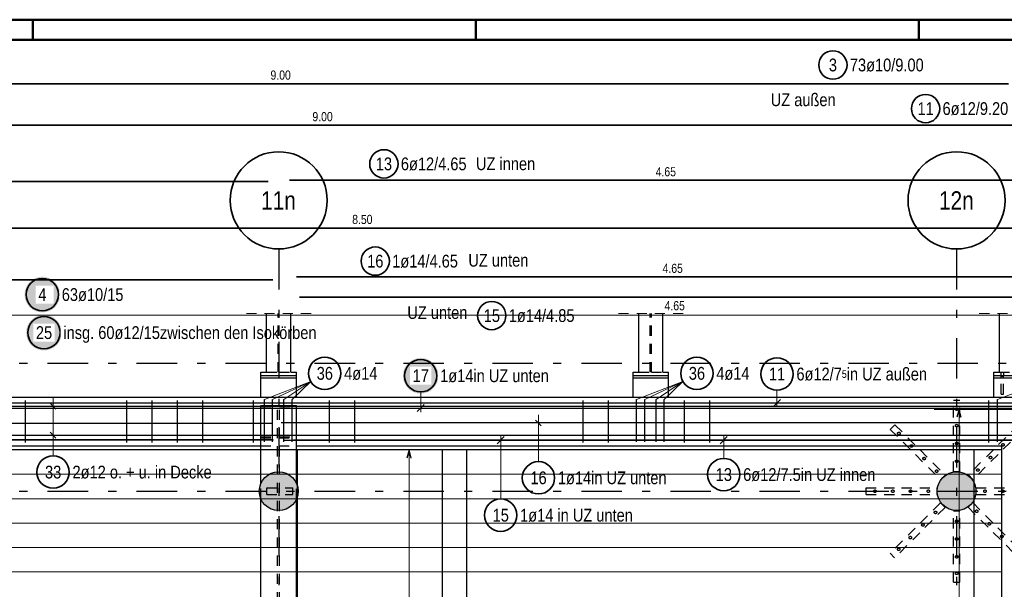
# Model space of a CAD drawing. Header units: millimetres. Extents: x -71 to 66, y -43 to 51.
# Tile 15 of 28: x 10 to 23, y 35 to 42. Entities that reach past the tile are written whole.
import ezdxf
from ezdxf.enums import TextEntityAlignment as Align

# ---------------------------------------------------------------- set-up
doc = ezdxf.new("R2010")
doc.units = ezdxf.units.MM
doc.linetypes.add('DASHDOTX2', pattern=[2, 1, -0.5, 0, -0.5])
doc.linetypes.add('HIDDEN', pattern=[0.375, 0.25, -0.125])
for name, color, linetype, lineweight in [('Achsen', 7, 'Continuous', 20), ('Geschnittene Kanten', 7, 'Continuous', 20), ('nplo Bewehrung', 7, 'Continuous', 20), ('Schraffuren', 7, 'Continuous', 20)]:
    doc.layers.add(name, color=color, linetype=linetype, lineweight=lineweight)
doc.styles.add('Arial Narrow', font='ARIALN.TTF')

msp = doc.modelspace()

# ---------------------------------------------------------------- hatches: boundary and pattern name
at = {"lineweight": 25, "true_color": 0xffffff}
msp.add_hatch(color=7, dxfattribs=at).paths.add_polyline_path([(15.514523, 37.653008), (15.514389, 37.660686), (15.513987, 37.668355), (15.513318, 37.676005), (15.512382, 37.683626), (15.511181, 37.691211), (15.509715, 37.698749), (15.507988, 37.706231), (15.506, 37.713648), (15.503755, 37.720992), (15.501255, 37.728253), (15.498503, 37.735422), (15.495503, 37.74249), (15.492258, 37.74945), (15.488771, 37.756292), (15.485048, 37.763008), (15.481093, 37.76959), (15.476911, 37.776031), (15.472507, 37.782321), (15.467885, 37.788454), (15.463053, 37.794422), (15.458015, 37.800217), (15.452778, 37.805833), (15.447348, 37.811263), (15.441732, 37.8165), (15.435936, 37.821538), (15.429968, 37.826371), (15.423836, 37.830992), (15.417545, 37.835397), (15.411105, 37.839579), (15.404523, 37.843534), (15.397807, 37.847257), (15.390964, 37.850743), (15.384005, 37.853988), (15.376936, 37.856989), (15.369767, 37.859741), (15.362507, 37.862241), (15.355163, 37.864486), (15.347746, 37.866473), (15.340263, 37.868201), (15.332725, 37.869666), (15.325141, 37.870867), (15.317519, 37.871803), (15.309869, 37.872472), (15.302201, 37.872874), (15.294523, 37.873008), (15.286845, 37.872874), (15.279176, 37.872472), (15.271527, 37.871803), (15.263905, 37.870867), (15.25632, 37.869666), (15.248782, 37.868201), (15.2413, 37.866473), (15.233883, 37.864486), (15.226539, 37.862241), (15.219278, 37.859741), (15.212109, 37.856989), (15.205041, 37.853988), (15.198081, 37.850743), (15.191239, 37.847257), (15.184523, 37.843534), (15.177941, 37.839579), (15.1715, 37.835397), (15.16521, 37.830992), (15.159077, 37.826371), (15.15311, 37.821538), (15.147314, 37.8165), (15.141698, 37.811263), (15.136268, 37.805833), (15.131031, 37.800217), (15.125993, 37.794422), (15.12116, 37.788454), (15.116539, 37.782321), (15.112135, 37.776031), (15.107952, 37.76959), (15.103997, 37.763008), (15.100274, 37.756292), (15.096788, 37.74945), (15.093543, 37.74249), (15.090542, 37.735422), (15.08779, 37.728253), (15.08529, 37.720992), (15.083045, 37.713648), (15.081058, 37.706231), (15.07933, 37.698749), (15.077865, 37.691211), (15.076664, 37.683626), (15.075728, 37.676005), (15.075059, 37.668355), (15.074657, 37.660686), (15.074523, 37.653008), (15.074657, 37.64533), (15.075059, 37.637662), (15.075728, 37.630012), (15.076664, 37.62239), (15.077865, 37.614806), (15.07933, 37.607268), (15.081058, 37.599785), (15.083045, 37.592368), (15.08529, 37.585025), (15.08779, 37.577764), (15.090542, 37.570595), (15.093543, 37.563526), (15.096788, 37.556567), (15.100274, 37.549725), (15.103997, 37.543008), (15.107952, 37.536426), (15.112135, 37.529986), (15.116539, 37.523695), (15.12116, 37.517563), (15.125993, 37.511595), (15.131031, 37.5058), (15.136268, 37.500183), (15.141698, 37.494753), (15.147314, 37.489516), (15.15311, 37.484478), (15.159077, 37.479646), (15.16521, 37.475025), (15.1715, 37.47062), (15.177941, 37.466438), (15.184523, 37.462483), (15.191239, 37.45876), (15.198081, 37.455274), (15.205041, 37.452028), (15.212109, 37.449028), (15.219278, 37.446276), (15.226539, 37.443776), (15.233883, 37.441531), (15.2413, 37.439543), (15.248782, 37.437816), (15.25632, 37.436351), (15.263905, 37.435149), (15.271527, 37.434213), (15.279176, 37.433544), (15.286845, 37.433142), (15.294523, 37.433008), (15.302201, 37.433142), (15.309869, 37.433544), (15.317519, 37.434213), (15.325141, 37.435149), (15.332725, 37.436351), (15.340263, 37.437816), (15.347746, 37.439543), (15.355163, 37.441531), (15.362507, 37.443776), (15.369767, 37.446276), (15.376936, 37.449028), (15.384005, 37.452028), (15.390964, 37.455274), (15.397807, 37.45876), (15.404523, 37.462483), (15.411105, 37.466438), (15.417545, 37.47062), (15.423836, 37.475025), (15.429968, 37.479646), (15.435936, 37.484478), (15.441732, 37.489516), (15.447348, 37.494753), (15.452778, 37.500183), (15.458015, 37.5058), (15.463053, 37.511595), (15.467885, 37.517563), (15.472507, 37.523695), (15.476911, 37.529986), (15.481093, 37.536426), (15.485048, 37.543008), (15.488771, 37.549725), (15.492258, 37.556567), (15.495503, 37.563526), (15.498503, 37.570595), (15.501255, 37.577764), (15.503755, 37.585025), (15.506, 37.592368), (15.507988, 37.599785), (15.509715, 37.607268), (15.511181, 37.614806), (15.512382, 37.62239), (15.513318, 37.630012), (15.513987, 37.637662)])
at = {"layer": 'Achsen', "lineweight": 25, "true_color": 0xffffff}
for points in [[(10.83736, 38.655561), (10.837226, 38.663239), (10.836824, 38.670907), (10.836155, 38.678557), (10.835219, 38.686179), (10.834018, 38.693763), (10.832553, 38.701301), (10.830825, 38.708784), (10.828838, 38.716201), (10.826592, 38.723545), (10.824092, 38.730805), (10.82134, 38.737974), (10.81834, 38.745043), (10.815095, 38.752002), (10.811609, 38.758845), (10.807886, 38.765561), (10.803931, 38.772143), (10.799748, 38.778583), (10.795344, 38.784874), (10.790722, 38.791006), (10.78589, 38.796974), (10.780852, 38.80277), (10.775615, 38.808386), (10.770185, 38.813816), (10.764569, 38.819053), (10.758773, 38.824091), (10.752806, 38.828923), (10.746673, 38.833545), (10.740382, 38.837949), (10.733942, 38.842131), (10.72736, 38.846086), (10.720644, 38.849809), (10.713802, 38.853295), (10.706842, 38.856541), (10.699773, 38.859541), (10.692604, 38.862293), (10.685344, 38.864793), (10.678, 38.867038), (10.670583, 38.869026), (10.663101, 38.870753), (10.655563, 38.872218), (10.647978, 38.87342), (10.640356, 38.874356), (10.632706, 38.875025), (10.625038, 38.875427), (10.61736, 38.875561), (10.609682, 38.875427), (10.602014, 38.875025), (10.594364, 38.874356), (10.586742, 38.87342), (10.579157, 38.872218), (10.571619, 38.870753), (10.564137, 38.869026), (10.55672, 38.867038), (10.549376, 38.864793), (10.542116, 38.862293), (10.534947, 38.859541), (10.527878, 38.856541), (10.520918, 38.853295), (10.514076, 38.849809), (10.50736, 38.846086), (10.500778, 38.842131), (10.494338, 38.837949), (10.488047, 38.833545), (10.481915, 38.828923), (10.475947, 38.824091), (10.470151, 38.819053), (10.464535, 38.813816), (10.459105, 38.808386), (10.453868, 38.80277), (10.44883, 38.796974), (10.443998, 38.791006), (10.439376, 38.784874), (10.434972, 38.778583), (10.430789, 38.772143), (10.426834, 38.765561), (10.423112, 38.758845), (10.419625, 38.752002), (10.41638, 38.745043), (10.41338, 38.737974), (10.410628, 38.730805), (10.408128, 38.723545), (10.405882, 38.716201), (10.403895, 38.708784), (10.402168, 38.701301), (10.400702, 38.693763), (10.399501, 38.686179), (10.398565, 38.678557), (10.397896, 38.670907), (10.397494, 38.663239), (10.39736, 38.655561), (10.397494, 38.647883), (10.397896, 38.640214), (10.398565, 38.632565), (10.399501, 38.624943), (10.400702, 38.617358), (10.402168, 38.60982), (10.403895, 38.602338), (10.405882, 38.594921), (10.408128, 38.587577), (10.410628, 38.580316), (10.41338, 38.573147), (10.41638, 38.566079), (10.419625, 38.559119), (10.423112, 38.552277), (10.426834, 38.545561), (10.430789, 38.538979), (10.434972, 38.532538), (10.439376, 38.526248), (10.443998, 38.520115), (10.44883, 38.514148), (10.453868, 38.508352), (10.459105, 38.502736), (10.464535, 38.497306), (10.470151, 38.492069), (10.475947, 38.487031), (10.481915, 38.482198), (10.488047, 38.477577), (10.494338, 38.473173), (10.500778, 38.46899), (10.50736, 38.465035), (10.514076, 38.461312), (10.520918, 38.457826), (10.527878, 38.454581), (10.534947, 38.45158), (10.542116, 38.448828), (10.549376, 38.446328), (10.55672, 38.444083), (10.564137, 38.442096), (10.571619, 38.440368), (10.579157, 38.438903), (10.586742, 38.437702), (10.594364, 38.436766), (10.602014, 38.436097), (10.609682, 38.435695), (10.61736, 38.435561), (10.625038, 38.435695), (10.632706, 38.436097), (10.640356, 38.436766), (10.647978, 38.437702), (10.655563, 38.438903), (10.663101, 38.440368), (10.670583, 38.442096), (10.678, 38.444083), (10.685344, 38.446328), (10.692604, 38.448828), (10.699773, 38.45158), (10.706842, 38.454581), (10.713802, 38.457826), (10.720644, 38.461312), (10.72736, 38.465035), (10.733942, 38.46899), (10.740382, 38.473173), (10.746673, 38.477577), (10.752806, 38.482198), (10.758773, 38.487031), (10.764569, 38.492069), (10.770185, 38.497306), (10.775615, 38.502736), (10.780852, 38.508352), (10.78589, 38.514148), (10.790722, 38.520115), (10.795344, 38.526248), (10.799748, 38.532538), (10.803931, 38.538979), (10.807886, 38.545561), (10.811609, 38.552277), (10.815095, 38.559119), (10.81834, 38.566079), (10.82134, 38.573147), (10.824092, 38.580316), (10.826592, 38.587577), (10.828838, 38.594921), (10.830825, 38.602338), (10.832553, 38.60982), (10.834018, 38.617358), (10.835219, 38.624943), (10.836155, 38.632565), (10.836824, 38.640214)], [(10.857151, 38.185738), (10.857017, 38.193416), (10.856615, 38.201085), (10.855945, 38.208735), (10.85501, 38.216356), (10.853808, 38.223941), (10.852343, 38.231479), (10.850616, 38.238961), (10.848628, 38.246379), (10.846383, 38.253722), (10.843883, 38.260983), (10.841131, 38.268152), (10.838131, 38.27522), (10.834885, 38.28218), (10.831399, 38.289022), (10.827676, 38.295738), (10.823721, 38.302321), (10.819539, 38.308761), (10.815134, 38.315051), (10.810513, 38.321184), (10.80568, 38.327152), (10.800642, 38.332947), (10.795405, 38.338563), (10.789975, 38.343993), (10.784359, 38.34923), (10.778564, 38.354268), (10.772596, 38.359101), (10.766463, 38.363722), (10.760173, 38.368127), (10.753733, 38.372309), (10.747151, 38.376264), (10.740434, 38.379987), (10.733592, 38.383473), (10.726633, 38.386718), (10.719564, 38.389719), (10.712395, 38.392471), (10.705134, 38.394971), (10.697791, 38.397216), (10.690373, 38.399203), (10.682891, 38.400931), (10.675353, 38.402396), (10.667769, 38.403597), (10.660147, 38.404533), (10.652497, 38.405202), (10.644828, 38.405604), (10.637151, 38.405738), (10.629473, 38.405604), (10.621804, 38.405202), (10.614154, 38.404533), (10.606532, 38.403597), (10.598948, 38.402396), (10.59141, 38.400931), (10.583928, 38.399203), (10.57651, 38.397216), (10.569167, 38.394971), (10.561906, 38.392471), (10.554737, 38.389719), (10.547669, 38.386718), (10.540709, 38.383473), (10.533867, 38.379987), (10.527151, 38.376264), (10.520568, 38.372309), (10.514128, 38.368127), (10.507838, 38.363722), (10.501705, 38.359101), (10.495737, 38.354268), (10.489942, 38.34923), (10.484326, 38.343993), (10.478896, 38.338563), (10.473659, 38.332947), (10.468621, 38.327152), (10.463788, 38.321184), (10.459167, 38.315051), (10.454762, 38.308761), (10.45058, 38.302321), (10.446625, 38.295738), (10.442902, 38.289022), (10.439416, 38.28218), (10.436171, 38.27522), (10.43317, 38.268152), (10.430418, 38.260983), (10.427918, 38.253722), (10.425673, 38.246379), (10.423686, 38.238961), (10.421958, 38.231479), (10.420493, 38.223941), (10.419292, 38.216356), (10.418356, 38.208735), (10.417686, 38.201085), (10.417285, 38.193416), (10.417151, 38.185738), (10.417285, 38.17806), (10.417686, 38.170392), (10.418356, 38.162742), (10.419292, 38.15512), (10.420493, 38.147536), (10.421958, 38.139998), (10.423686, 38.132516), (10.425673, 38.125098), (10.427918, 38.117755), (10.430418, 38.110494), (10.43317, 38.103325), (10.436171, 38.096256), (10.439416, 38.089297), (10.442902, 38.082455), (10.446625, 38.075738), (10.45058, 38.069156), (10.454762, 38.062716), (10.459167, 38.056426), (10.463788, 38.050293), (10.468621, 38.044325), (10.473659, 38.03853), (10.478896, 38.032914), (10.484326, 38.027484), (10.489942, 38.022246), (10.495737, 38.017209), (10.501705, 38.012376), (10.507838, 38.007755), (10.514128, 38.00335), (10.520568, 37.999168), (10.527151, 37.995213), (10.533867, 37.99149), (10.540709, 37.988004), (10.547669, 37.984758), (10.554737, 37.981758), (10.561906, 37.979006), (10.569167, 37.976506), (10.57651, 37.974261), (10.583928, 37.972273), (10.59141, 37.970546), (10.598948, 37.969081), (10.606532, 37.967879), (10.614154, 37.966944), (10.621804, 37.966274), (10.629473, 37.965872), (10.637151, 37.965738), (10.644828, 37.965872), (10.652497, 37.966274), (10.660147, 37.966944), (10.667769, 37.967879), (10.675353, 37.969081), (10.682891, 37.970546), (10.690373, 37.972273), (10.697791, 37.974261), (10.705134, 37.976506), (10.712395, 37.979006), (10.719564, 37.981758), (10.726633, 37.984758), (10.733592, 37.988004), (10.740434, 37.99149), (10.747151, 37.995213), (10.753733, 37.999168), (10.760173, 38.00335), (10.766463, 38.007755), (10.772596, 38.012376), (10.778564, 38.017209), (10.784359, 38.022246), (10.789975, 38.027484), (10.795405, 38.032914), (10.800642, 38.03853), (10.80568, 38.044325), (10.810513, 38.050293), (10.815134, 38.056426), (10.819539, 38.062716), (10.823721, 38.069156), (10.827676, 38.075738), (10.831399, 38.082455), (10.834885, 38.089297), (10.838131, 38.096256), (10.841131, 38.103325), (10.843883, 38.110494), (10.846383, 38.117755), (10.848628, 38.125098), (10.850616, 38.132516), (10.852343, 38.139998), (10.853808, 38.147536), (10.85501, 38.15512), (10.855945, 38.162742), (10.856615, 38.170392)]]:
    msp.add_hatch(color=7, dxfattribs=at).paths.add_polyline_path(points)
at = {"layer": 'Schraffuren', "lineweight": 13, "true_color": 0xd7ffd7}
for points in [[(13.778994, 36.227223), (13.778914, 36.233403), (13.778676, 36.239578), (13.778278, 36.245746), (13.777722, 36.251901), (13.777007, 36.258039), (13.776135, 36.264157), (13.775105, 36.270251), (13.773919, 36.276316), (13.772577, 36.282349), (13.771081, 36.288345), (13.76943, 36.2943), (13.767626, 36.300211), (13.765671, 36.306074), (13.763566, 36.311884), (13.761312, 36.317638), (13.75891, 36.323332), (13.756362, 36.328963), (13.753671, 36.334526), (13.750837, 36.340018), (13.747862, 36.345435), (13.744749, 36.350774), (13.7415, 36.356031), (13.738116, 36.361202), (13.734601, 36.366285), (13.730955, 36.371275), (13.727183, 36.37617), (13.723285, 36.380966), (13.719266, 36.38566), (13.715126, 36.390249), (13.71087, 36.39473), (13.7065, 36.3991), (13.702019, 36.403356), (13.69743, 36.407495), (13.692736, 36.411515), (13.68794, 36.415412), (13.683045, 36.419185), (13.678055, 36.42283), (13.672972, 36.426346), (13.667801, 36.42973), (13.662544, 36.432979), (13.657205, 36.436092), (13.651788, 36.439066), (13.646296, 36.4419), (13.640733, 36.444592), (13.635103, 36.44714), (13.629409, 36.449541), (13.623654, 36.451795), (13.617844, 36.453901), (13.611981, 36.455856), (13.60607, 36.457659), (13.600115, 36.45931), (13.594119, 36.460807), (13.588086, 36.462149), (13.582021, 36.463335), (13.575928, 36.464365), (13.569809, 36.465237), (13.563671, 36.465951), (13.557516, 36.466508), (13.551349, 36.466905), (13.545173, 36.467144), (13.538994, 36.467223), (13.532814, 36.467144), (13.526639, 36.466905), (13.520472, 36.466508), (13.514317, 36.465951), (13.508178, 36.465237), (13.50206, 36.464365), (13.495966, 36.463335), (13.489901, 36.462149), (13.483869, 36.460807), (13.477873, 36.45931), (13.471917, 36.457659), (13.466006, 36.455856), (13.460144, 36.453901), (13.454333, 36.451795), (13.448579, 36.449541), (13.442885, 36.44714), (13.437254, 36.444592), (13.431691, 36.4419), (13.426199, 36.439066), (13.420782, 36.436092), (13.415444, 36.432979), (13.410187, 36.42973), (13.405015, 36.426346), (13.399933, 36.42283), (13.394942, 36.419185), (13.390048, 36.415412), (13.385252, 36.411515), (13.380557, 36.407495), (13.375968, 36.403356), (13.371487, 36.3991), (13.367117, 36.39473), (13.362861, 36.390249), (13.358722, 36.38566), (13.354703, 36.380966), (13.350805, 36.37617), (13.347032, 36.371275), (13.343387, 36.366285), (13.339871, 36.361202), (13.336488, 36.356031), (13.333238, 36.350774), (13.330125, 36.345435), (13.327151, 36.340018), (13.324317, 36.334526), (13.321625, 36.328963), (13.319078, 36.323332), (13.316676, 36.317638), (13.314422, 36.311884), (13.312316, 36.306074), (13.310361, 36.300211), (13.308558, 36.2943), (13.306907, 36.288345), (13.30541, 36.282349), (13.304069, 36.276316), (13.302882, 36.270251), (13.301853, 36.264157), (13.30098, 36.258039), (13.300266, 36.251901), (13.29971, 36.245746), (13.299312, 36.239578), (13.299073, 36.233403), (13.298994, 36.227223), (13.299073, 36.221044), (13.299312, 36.214869), (13.29971, 36.208701), (13.300266, 36.202546), (13.30098, 36.196408), (13.301853, 36.19029), (13.302882, 36.184196), (13.304069, 36.178131), (13.30541, 36.172098), (13.306907, 36.166102), (13.308558, 36.160147), (13.310361, 36.154236), (13.312316, 36.148373), (13.314422, 36.142563), (13.316676, 36.136809), (13.319078, 36.131115), (13.321625, 36.125484), (13.324317, 36.119921), (13.327151, 36.114429), (13.330125, 36.109012), (13.333238, 36.103673), (13.336488, 36.098416), (13.339871, 36.093245), (13.343387, 36.088162), (13.347032, 36.083172), (13.350805, 36.078277), (13.354703, 36.073481), (13.358722, 36.068787), (13.362861, 36.064198), (13.367117, 36.059717), (13.371487, 36.055347), (13.375968, 36.051091), (13.380557, 36.046952), (13.385252, 36.042932), (13.390048, 36.039035), (13.394942, 36.035262), (13.399933, 36.031617), (13.405015, 36.028101), (13.410187, 36.024717), (13.415444, 36.021468), (13.420782, 36.018355), (13.426199, 36.015381), (13.431691, 36.012547), (13.437254, 36.009855), (13.442885, 36.007307), (13.448579, 36.004906), (13.454333, 36.002651), (13.460144, 36.000546), (13.466006, 35.998591), (13.471917, 35.996787), (13.477873, 35.995137), (13.483869, 35.99364), (13.489901, 35.992298), (13.495966, 35.991112), (13.50206, 35.990082), (13.508178, 35.98921), (13.514317, 35.988495), (13.520472, 35.987939), (13.526639, 35.987542), (13.532814, 35.987303), (13.538994, 35.987223), (13.545173, 35.987303), (13.551349, 35.987542), (13.557516, 35.987939), (13.563671, 35.988495), (13.569809, 35.98921), (13.575928, 35.990082), (13.582021, 35.991112), (13.588086, 35.992298), (13.594119, 35.99364), (13.600115, 35.995137), (13.60607, 35.996787), (13.611981, 35.998591), (13.617844, 36.000546), (13.623654, 36.002651), (13.629409, 36.004906), (13.635103, 36.007307), (13.640733, 36.009855), (13.646296, 36.012547), (13.651788, 36.015381), (13.657205, 36.018355), (13.662544, 36.021468), (13.667801, 36.024717), (13.672972, 36.028101), (13.678055, 36.031617), (13.683045, 36.035262), (13.68794, 36.039035), (13.692736, 36.042932), (13.69743, 36.046952), (13.702019, 36.051091), (13.7065, 36.055347), (13.71087, 36.059717), (13.715126, 36.064198), (13.719266, 36.068787), (13.723285, 36.073481), (13.727183, 36.078277), (13.730955, 36.083172), (13.734601, 36.088162), (13.738116, 36.093245), (13.7415, 36.098416), (13.744749, 36.103673), (13.747862, 36.109012), (13.750837, 36.114429), (13.753671, 36.119921), (13.756362, 36.125484), (13.75891, 36.131115), (13.761312, 36.136809), (13.763566, 36.142563), (13.765671, 36.148373), (13.767626, 36.154236), (13.76943, 36.160147), (13.771081, 36.166102), (13.772577, 36.172098), (13.773919, 36.178131), (13.775105, 36.184196), (13.776135, 36.19029), (13.777007, 36.196408), (13.777722, 36.202546), (13.778278, 36.208701), (13.778676, 36.214869), (13.778914, 36.221044)], [(22.158905, 36.227223), (22.158826, 36.233403), (22.158587, 36.239578), (22.15819, 36.245746), (22.157633, 36.251901), (22.156919, 36.258039), (22.156047, 36.264157), (22.155017, 36.270251), (22.153831, 36.276316), (22.152489, 36.282349), (22.150992, 36.288345), (22.149341, 36.2943), (22.147538, 36.300211), (22.145583, 36.306074), (22.143477, 36.311884), (22.141223, 36.317638), (22.138821, 36.323332), (22.136274, 36.328963), (22.133582, 36.334526), (22.130748, 36.340018), (22.127774, 36.345435), (22.124661, 36.350774), (22.121412, 36.356031), (22.118028, 36.361202), (22.114512, 36.366285), (22.110867, 36.371275), (22.107094, 36.37617), (22.103197, 36.380966), (22.099177, 36.38566), (22.095038, 36.390249), (22.090782, 36.39473), (22.086412, 36.3991), (22.081931, 36.403356), (22.077342, 36.407495), (22.072648, 36.411515), (22.067852, 36.415412), (22.062957, 36.419185), (22.057966, 36.42283), (22.052884, 36.426346), (22.047712, 36.42973), (22.042456, 36.432979), (22.037117, 36.436092), (22.0317, 36.439066), (22.026208, 36.4419), (22.020645, 36.444592), (22.015014, 36.44714), (22.00932, 36.449541), (22.003566, 36.451795), (21.997756, 36.453901), (21.991893, 36.455856), (21.985982, 36.457659), (21.980026, 36.45931), (21.97403, 36.460807), (21.967998, 36.462149), (21.961933, 36.463335), (21.955839, 36.464365), (21.949721, 36.465237), (21.943582, 36.465951), (21.937428, 36.466508), (21.93126, 36.466905), (21.925085, 36.467144), (21.918905, 36.467223), (21.912726, 36.467144), (21.906551, 36.466905), (21.900383, 36.466508), (21.894228, 36.465951), (21.88809, 36.465237), (21.881972, 36.464365), (21.875878, 36.463335), (21.869813, 36.462149), (21.86378, 36.460807), (21.857784, 36.45931), (21.851829, 36.457659), (21.845918, 36.455856), (21.840055, 36.453901), (21.834245, 36.451795), (21.828491, 36.449541), (21.822796, 36.44714), (21.817166, 36.444592), (21.811603, 36.4419), (21.806111, 36.439066), (21.800694, 36.436092), (21.795355, 36.432979), (21.790098, 36.42973), (21.784927, 36.426346), (21.779844, 36.42283), (21.774854, 36.419185), (21.769959, 36.415412), (21.765163, 36.411515), (21.760469, 36.407495), (21.75588, 36.403356), (21.751399, 36.3991), (21.747029, 36.39473), (21.742773, 36.390249), (21.738634, 36.38566), (21.734614, 36.380966), (21.730717, 36.37617), (21.726944, 36.371275), (21.723299, 36.366285), (21.719783, 36.361202), (21.716399, 36.356031), (21.71315, 36.350774), (21.710037, 36.345435), (21.707062, 36.340018), (21.704229, 36.334526), (21.701537, 36.328963), (21.698989, 36.323332), (21.696588, 36.317638), (21.694333, 36.311884), (21.692228, 36.306074), (21.690273, 36.300211), (21.688469, 36.2943), (21.686819, 36.288345), (21.685322, 36.282349), (21.68398, 36.276316), (21.682794, 36.270251), (21.681764, 36.264157), (21.680892, 36.258039), (21.680177, 36.251901), (21.679621, 36.245746), (21.679224, 36.239578), (21.678985, 36.233403), (21.678905, 36.227223), (21.678985, 36.221044), (21.679224, 36.214869), (21.679621, 36.208701), (21.680177, 36.202546), (21.680892, 36.196408), (21.681764, 36.19029), (21.682794, 36.184196), (21.68398, 36.178131), (21.685322, 36.172098), (21.686819, 36.166102), (21.688469, 36.160147), (21.690273, 36.154236), (21.692228, 36.148373), (21.694333, 36.142563), (21.696588, 36.136809), (21.698989, 36.131115), (21.701537, 36.125484), (21.704229, 36.119921), (21.707062, 36.114429), (21.710037, 36.109012), (21.71315, 36.103673), (21.716399, 36.098416), (21.719783, 36.093245), (21.723299, 36.088162), (21.726944, 36.083172), (21.730717, 36.078277), (21.734614, 36.073481), (21.738634, 36.068787), (21.742773, 36.064198), (21.747029, 36.059717), (21.751399, 36.055347), (21.75588, 36.051091), (21.760469, 36.046952), (21.765163, 36.042932), (21.769959, 36.039035), (21.774854, 36.035262), (21.779844, 36.031617), (21.784927, 36.028101), (21.790098, 36.024717), (21.795355, 36.021468), (21.800694, 36.018355), (21.806111, 36.015381), (21.811603, 36.012547), (21.817166, 36.009855), (21.822796, 36.007307), (21.828491, 36.004906), (21.834245, 36.002651), (21.840055, 36.000546), (21.845918, 35.998591), (21.851829, 35.996787), (21.857784, 35.995137), (21.86378, 35.99364), (21.869813, 35.992298), (21.875878, 35.991112), (21.881972, 35.990082), (21.88809, 35.98921), (21.894228, 35.988495), (21.900383, 35.987939), (21.906551, 35.987542), (21.912726, 35.987303), (21.918905, 35.987223), (21.925085, 35.987303), (21.93126, 35.987542), (21.937428, 35.987939), (21.943582, 35.988495), (21.949721, 35.98921), (21.955839, 35.990082), (21.961933, 35.991112), (21.967998, 35.992298), (21.97403, 35.99364), (21.980026, 35.995137), (21.985982, 35.996787), (21.991893, 35.998591), (21.997756, 36.000546), (22.003566, 36.002651), (22.00932, 36.004906), (22.015014, 36.007307), (22.020645, 36.009855), (22.026208, 36.012547), (22.0317, 36.015381), (22.037117, 36.018355), (22.042456, 36.021468), (22.047712, 36.024717), (22.052884, 36.028101), (22.057966, 36.031617), (22.062957, 36.035262), (22.067852, 36.039035), (22.072648, 36.042932), (22.077342, 36.046952), (22.081931, 36.051091), (22.086412, 36.055347), (22.090782, 36.059717), (22.095038, 36.064198), (22.099177, 36.068787), (22.103197, 36.073481), (22.107094, 36.078277), (22.110867, 36.083172), (22.114512, 36.088162), (22.118028, 36.093245), (22.121412, 36.098416), (22.124661, 36.103673), (22.127774, 36.109012), (22.130748, 36.114429), (22.133582, 36.119921), (22.136274, 36.125484), (22.138821, 36.131115), (22.141223, 36.136809), (22.143477, 36.142563), (22.145583, 36.148373), (22.147538, 36.154236), (22.149341, 36.160147), (22.150992, 36.166102), (22.152489, 36.172098), (22.153831, 36.178131), (22.155017, 36.184196), (22.156047, 36.19029), (22.156919, 36.196408), (22.157633, 36.202546), (22.15819, 36.208701), (22.158587, 36.214869), (22.158826, 36.221044)]]:
    msp.add_hatch(color=254, dxfattribs=at).paths.add_polyline_path(points)

# ---------------------------------------------------------------- linework, layer by layer
at = {"color": 4, "linetype": 'Continuous', "lineweight": 50}
for p, q in [((59.45, 42.05), (0, 42.05)), ((59.2, 41.8), (1, 41.8))]:
    msp.add_line(p, q, dxfattribs=at)
at = {"color": 4, "linetype": 'Continuous', "lineweight": 50, "ltscale": 0.2}
for p, q in [((10.5, 42.05), (10.5, 41.8)), ((15.975, 42.05), (15.975, 41.8)), ((21.45, 42.05), (21.45, 41.8))]:
    msp.add_line(p, q, dxfattribs=at)
at = {"color": 2, "linetype": 'Continuous', "lineweight": 35, "ltscale": 0.5}
for p, q in [((4.56128, 41.259751), (22.56128, 41.259751)), ((5.079578, 40.746609), (23.031578, 40.746609)), ((4.350086, 40.05242), (13.410086, 40.05242)), ((22.972699, 40.066422), (13.672699, 40.066422)), ((6.071317, 39.477262), (23.015317, 39.477262)), ((4.406617, 38.837242), (13.466617, 38.837242)), ((13.758086, 38.873544), (23.058086, 38.873544)), ((23.012778, 38.624454), (13.796778, 38.624454))]:
    msp.add_line(p, q, dxfattribs=at)
at = {"color": 5, "linetype": 'HIDDEN', "lineweight": 18, "ltscale": 0.5}
for p, q in [((13.138994, 38.420087), (13.938994, 38.420087)), ((17.738994, 38.420087), (18.538994, 38.420087)), ((22.199661, 38.420087), (22.999661, 38.420087))]:
    msp.add_line(p, q, dxfattribs=at)
at = {"color": 3, "linetype": 'Continuous', "lineweight": 25}
for p, q in [((17.988994, 37.69723), (17.988994, 38.420087)), ((18.288994, 37.69723), (18.288994, 38.420087)), ((22.449661, 37.69723), (22.449661, 38.420087)), ((13.31893, 37.65723), (13.31893, 37.69723)), ((13.31893, 37.627223), (13.31893, 37.65723)), ((13.31893, 37.62723), (13.758893, 37.62723)), ((13.31893, 37.387223), (13.31893, 37.627223)), ((13.318994, 37.69723), (13.388994, 37.69723)), ((13.318994, 37.65723), (13.758994, 37.65723)), ((13.688994, 37.69723), (13.758994, 37.69723)), ((13.758893, 37.65723), (13.758893, 37.69723)), ((13.758893, 37.627223), (13.758893, 37.65723)), ((13.758893, 37.387223), (13.758893, 37.627223)), ((17.91893, 37.65723), (17.91893, 37.69723)), ((17.91893, 37.627223), (17.91893, 37.65723)), ((17.91893, 37.62723), (18.358893, 37.62723)), ((17.91893, 37.387223), (17.91893, 37.627223)), ((17.918994, 37.69723), (17.988994, 37.69723)), ((17.918994, 37.65723), (18.358994, 37.65723)), ((18.288994, 37.69723), (18.358994, 37.69723)), ((18.358893, 37.65723), (18.358893, 37.69723)), ((18.358893, 37.627223), (18.358893, 37.65723)), ((18.358893, 37.387223), (18.358893, 37.627223)), ((22.379597, 37.65723), (22.379597, 37.69723)), ((22.379597, 37.627223), (22.379597, 37.65723)), ((22.379597, 37.62723), (22.81956, 37.62723)), ((22.379597, 37.387223), (22.379597, 37.627223)), ((22.379661, 37.69723), (22.449661, 37.69723)), ((22.379661, 37.65723), (22.819661, 37.65723)), ((2.569565, 37.38723), (23.079578, 37.38723)), ((13.318086, 36.320607), (13.318086, 37.287223)), ((13.318086, 37.287223), (13.758086, 37.287223)), ((13.758086, 36.324005), (13.758086, 37.287223)), ((4.558086, 36.78723), (13.318086, 36.78723)), ((13.758086, 36.78723), (22.479578, 36.78723)), ((22.479578, 16.567271), (22.479578, 36.787223)), ((13.318086, 15.057271), (13.318086, 36.13384)), ((13.758086, 15.057271), (13.758086, 36.130442))]:
    msp.add_line(p, q, dxfattribs=at)
at = {"color": 3, "linetype": 'HIDDEN', "lineweight": 25, "ltscale": 0.5}
for p, q in [((18.131894, 37.69723), (18.131894, 38.420087)), ((18.146094, 37.69723), (18.146094, 38.420087)), ((13.388994, 37.69723), (13.531894, 37.69723)), ((13.546094, 37.69723), (13.688994, 37.69723)), ((17.988994, 37.69723), (18.131894, 37.69723)), ((18.146094, 37.69723), (18.288994, 37.69723)), ((22.449661, 37.69723), (22.592561, 37.69723)), ((22.468653, 37.65723), (22.468653, 37.69723)), ((22.468653, 37.64723), (22.468653, 37.65723)), ((22.468653, 37.64723), (22.469871, 37.64723)), ((22.469653, 37.627223), (22.469653, 37.64723)), ((22.469654, 37.427232), (22.469653, 37.627223)), ((22.469871, 37.64723), (22.473339, 37.64723)), ((22.473339, 37.64723), (22.47853, 37.64723)), ((22.47853, 37.64723), (22.484638, 37.64723)), ((22.484638, 37.64723), (22.490776, 37.64723)), ((22.490776, 37.64723), (22.495967, 37.64723)), ((22.495967, 37.64723), (22.499435, 37.64723)), ((22.499435, 37.64723), (22.500653, 37.64723)), ((22.499653, 37.627223), (22.499653, 37.64723)), ((22.499654, 37.427232), (22.499653, 37.627223)), ((22.500653, 37.65723), (22.500653, 37.69723)), ((22.500653, 37.64723), (22.500653, 37.65723)), ((22.470802, 37.427232), (22.469654, 37.427232)), ((22.469654, 37.427232), (22.47079, 37.427232)), ((22.474037, 37.427226), (22.47079, 37.427226)), ((22.470802, 37.427236), (22.474058, 37.427236)), ((22.474037, 37.427232), (22.4789, 37.427232)), ((22.474058, 37.427233), (22.478928, 37.427233)), ((22.4789, 37.427232), (22.484639, 37.427232)), ((22.478928, 37.427232), (22.484639, 37.427232)), ((22.484639, 37.427232), (22.490408, 37.427232)), ((22.484639, 37.427232), (22.490381, 37.427232)), ((22.490381, 37.427233), (22.49525, 37.427233)), ((22.490408, 37.427232), (22.495271, 37.427233)), ((22.49525, 37.427236), (22.498507, 37.427236)), ((22.498518, 37.427227), (22.495271, 37.427226)), ((22.499654, 37.42723), (22.498507, 37.42723)), ((22.498518, 37.427234), (22.499654, 37.427234)), ((13.318086, 37.274557), (13.526086, 37.274557)), ((13.526086, 15.057271), (13.526086, 37.274557)), ((13.550086, 15.057271), (13.550086, 37.274557)), ((13.550086, 37.274557), (13.758086, 37.274557)), ((21.879705, 36.911223), (21.879705, 37.351223)), ((21.879705, 37.351223), (21.959705, 37.351223)), ((21.959705, 36.911223), (21.959705, 37.351223)), ((21.15603, 37.047467), (21.099462, 36.990899)), ((21.15603, 37.047467), (21.467157, 36.73634)), ((22.686209, 37.050296), (22.375082, 36.739169)), ((13.318086, 36.899897), (13.526086, 36.899897)), ((13.318086, 36.88723), (13.758086, 36.88723)), ((13.550086, 36.899897), (13.758086, 36.899897)), ((21.099462, 36.990899), (21.410589, 36.679772)), ((21.879705, 36.471223), (21.879705, 36.911223)), ((21.959705, 36.471223), (21.959705, 36.911223)), ((22.742778, 36.993727), (22.431651, 36.6826)), ((13.318086, 36.78723), (13.758086, 36.78723)), ((21.410589, 36.679772), (21.721716, 36.368645)), ((21.467157, 36.73634), (21.778284, 36.425213)), ((22.375082, 36.739169), (22.063955, 36.428042)), ((22.431651, 36.6826), (22.120524, 36.371473)), ((21.778284, 36.425213), (21.721716, 36.368645)), ((21.879705, 36.471223), (21.959705, 36.471223)), ((22.063955, 36.428042), (22.120524, 36.371473)), ((13.318086, 36.13384), (13.318086, 36.320607)), ((13.758086, 36.130442), (13.758086, 36.324005)), ((13.391871, 36.187223), (13.391871, 36.267223)), ((13.391871, 36.267223), (13.711871, 36.267223)), ((13.391871, 36.187223), (13.711871, 36.187223)), ((13.711871, 36.187223), (13.711871, 36.267223)), ((20.799705, 36.187223), (20.799705, 36.267223)), ((20.799705, 36.267223), (21.239705, 36.267223)), ((20.799705, 36.187223), (21.239705, 36.187223)), ((21.239705, 36.267223), (21.679705, 36.267223)), ((21.239705, 36.187223), (21.679705, 36.187223)), ((21.679705, 36.187223), (21.679705, 36.267223)), ((22.159705, 36.187223), (22.159705, 36.267223)), ((22.159705, 36.267223), (22.599705, 36.267223)), ((22.159705, 36.187223), (22.599705, 36.187223)), ((21.718887, 36.082974), (21.40776, 35.771847)), ((21.718887, 36.082974), (21.775456, 36.026405)), ((22.117695, 36.085802), (22.061127, 36.029234)), ((22.061127, 36.029234), (22.372254, 35.718107)), ((22.117695, 36.085802), (22.428822, 35.774675)), ((21.775456, 36.026405), (21.464329, 35.715278)), ((21.879705, 35.543223), (21.879705, 35.983223)), ((21.879705, 35.983223), (21.959705, 35.983223)), ((21.959705, 35.543223), (21.959705, 35.983223)), ((21.40776, 35.771847), (21.096633, 35.46072)), ((21.464329, 35.715278), (21.153202, 35.404151)), ((22.372254, 35.718107), (22.683381, 35.40698)), ((22.428822, 35.774675), (22.739949, 35.463548)), ((21.879705, 35.103223), (21.879705, 35.543223)), ((21.959705, 35.103223), (21.959705, 35.543223)), ((21.096633, 35.46072), (21.153202, 35.404151)), ((21.879705, 35.103223), (21.959705, 35.103223))]:
    msp.add_line(p, q, dxfattribs=at)
at = {"color": 5, "linetype": 'Continuous', "lineweight": 18, "ltscale": 0.5}
for p, q in [((13.363688, 37.357784), (13.935632, 37.581412)), ((13.463688, 37.357784), (13.935632, 37.581412)), ((13.603688, 37.357784), (13.935632, 37.581412)), ((13.703688, 37.357784), (13.935632, 37.581412)), ((17.963688, 37.357784), (18.535632, 37.581412)), ((18.063688, 37.357784), (18.535632, 37.581412)), ((18.203688, 37.357784), (18.535632, 37.581412)), ((18.303688, 37.357784), (18.535632, 37.581412)), ((22.424355, 37.357784), (22.996299, 37.581412)), ((10.75, 36.819418), (10.75, 37.377293)), ((15.294523, 37.453008), (15.294523, 37.204557)), ((10.6, 37.277293), (10.9, 37.277293)), ((16.75, 36.969856), (16.75, 37.169856)), ((16.6, 37.069856), (16.9, 37.069856)), ((10.6, 36.919418), (10.9, 36.919418)), ((16.282941, 36.131246), (16.282941, 36.907223)), ((16.75, 36.592888), (16.75, 36.969856)), ((10.75, 36.663626), (10.75, 36.819418))]:
    msp.add_line(p, q, dxfattribs=at)
at = {"color": 3, "linetype": 'Continuous', "lineweight": 25, "ltscale": 0.5}
for p, q in [((4.365894, 37.277293), (22.965894, 37.277293)), ((5.999578, 37.254557), (22.943578, 37.254557)), ((10.714645, 37.312648), (10.785355, 37.241937)), ((13.363688, 36.83779), (13.363688, 37.357784)), ((13.463688, 36.83779), (13.463688, 37.357784)), ((13.603688, 36.83779), (13.603688, 37.357784)), ((13.703688, 36.83779), (13.703688, 37.357784)), ((15.250329, 37.210363), (15.338717, 37.298751)), ((17.963688, 36.83779), (17.963688, 37.357784)), ((18.063688, 36.83779), (18.063688, 37.357784)), ((18.203688, 36.83779), (18.203688, 37.357784)), ((18.303688, 36.83779), (18.303688, 37.357784)), ((22.424355, 36.83779), (22.424355, 37.357784)), ((4.40653, 37.066604), (13.46653, 37.066604)), ((22.86814, 37.069856), (13.56814, 37.069856)), ((16.714645, 37.105211), (16.785355, 37.034501)), ((4.365894, 36.919418), (22.965894, 36.919418)), ((10.714645, 36.954774), (10.785355, 36.884063)), ((16.327136, 36.901417), (16.238747, 36.813029)), ((4.40653, 36.866156), (13.46653, 36.866156)), ((4.415565, 36.86261), (13.475565, 36.86261)), ((22.936699, 36.857223), (13.720699, 36.857223))]:
    msp.add_line(p, q, dxfattribs=at)
at = {"color": 2, "linetype": 'Continuous', "lineweight": 35, "ltscale": 0.5}
for centre, radius in [((20.389415, 41.490938), 0.175), ((21.535082, 40.952295), 0.175), ((14.838841, 40.269595), 0.175), ((14.73206, 39.068566), 0.175), ((16.172919, 38.396202), 0.175), ((14.10796, 37.682917), 0.2), ((15.294523, 37.653008), 0.2), ((18.70796, 37.682917), 0.2), ((10.75, 36.463626), 0.2), ((16.75, 36.392888), 0.2), ((16.282941, 35.931246), 0.2)]:
    msp.add_circle(centre, radius, dxfattribs=at)
at = {"color": 3, "linetype": 'HIDDEN', "lineweight": 25, "ltscale": 0.5}
for centre in [(21.919705, 37.241223), (21.919705, 37.037223), (21.205528, 36.941401), (21.361091, 36.785838), (21.919705, 36.817223), (22.492462, 36.79998), (21.516655, 36.630274), (22.336898, 36.644416), (21.919705, 36.597223), (21.672218, 36.474711), (22.181335, 36.488853), (20.909705, 36.227223), (21.129705, 36.227223), (21.349705, 36.227223), (21.569705, 36.227223), (22.269705, 36.227223), (22.489705, 36.227223), (21.658076, 35.965594), (22.167193, 35.979736), (21.502512, 35.81003), (21.919705, 35.857223), (22.322756, 35.824173), (21.346949, 35.654467), (22.47832, 35.668609), (21.919705, 35.637223), (21.202699, 35.510217), (21.919705, 35.417223), (21.919705, 35.213223)]:
    msp.add_circle(centre, 0.016, dxfattribs=at)
at = {"color": 9, "linetype": 'Continuous', "lineweight": 0}
msp.add_circle((22.479578, 36.787306), 0.00222, dxfattribs=at)
at = {"layer": 'Achsen', "color": 3, "linetype": 'DASHDOTX2', "lineweight": 25, "ltscale": 0.5}
for p, q in [((13.538877, 39.218719), (13.538877, 0.350144)), ((21.918877, 39.218719), (21.918877, 0.350144)), ((2.982273, 37.807023), (25.31754, 37.807023)), ((2.982273, 36.227023), (25.31754, 36.227023))]:
    msp.add_line(p, q, dxfattribs=at)
at = {"layer": 'Achsen', "color": 5, "linetype": 'Continuous', "lineweight": 18, "ltscale": 0.5}
for p, q in [((4.368893, 38.4), (22.969566, 38.4)), ((22.1, 37.241223), (21.8, 37.241223)), ((21.95, 37.241223), (21.95, 15.017286)), ((15.300169, 36.737242), (15.000169, 36.737243)), ((15.150069, 15.007222), (15.150169, 36.737243))]:
    msp.add_line(p, q, dxfattribs=at)
at = {"layer": 'Achsen', "color": 3, "linetype": 'Continuous', "lineweight": 25, "ltscale": 0.5}
for p, q in [((10.407563, 36.82723), (10.407563, 37.347223)), ((11.661178, 36.82723), (11.661178, 37.347223)), ((11.974582, 36.82723), (11.974582, 37.347223)), ((12.287985, 36.82723), (12.287985, 37.347223)), ((12.601389, 36.82723), (12.601389, 37.347223)), ((13.228196, 36.82723), (13.228196, 37.347223)), ((14.168407, 36.82723), (14.168407, 37.347223)), ((14.481811, 36.82723), (14.481811, 37.347223)), ((17.302444, 36.82723), (17.302444, 37.347223)), ((17.615848, 36.82723), (17.615848, 37.347223)), ((18.556059, 36.82723), (18.556059, 37.347223)), ((18.869463, 36.82723), (18.869463, 37.347223)), ((22.316903, 36.82723), (22.316903, 37.347223)), ((21.639578, 37.241223), (23.039578, 37.241223)), ((21.95, 37.241223), (21.923205, 37.141223)), ((21.976795, 37.141223), (21.95, 37.241223)), ((22.459578, 36.737209), (4.459578, 36.737292)), ((13.768092, 36.747306), (13.768092, 13.547306)), ((15.150169, 36.737243), (15.123374, 36.637243)), ((15.176964, 36.637243), (15.150169, 36.737243)), ((15.560123, 36.747306), (15.560123, 13.547306)), ((15.858795, 36.747306), (15.858795, 13.547306)), ((22.130906, 36.747306), (22.130906, 13.547306))]:
    msp.add_line(p, q, dxfattribs=at)
at = {"layer": 'Achsen', "color": 2, "linetype": 'Continuous', "lineweight": 35}
for centre in [(13.538877, 39.818719), (21.918877, 39.818719)]:
    msp.add_circle(centre, 0.6, dxfattribs=at)
at = {"layer": 'Achsen', "color": 2, "linetype": 'Continuous', "lineweight": 35, "ltscale": 0.5}
for centre in [(10.61736, 38.655561), (10.637151, 38.185738)]:
    msp.add_circle(centre, 0.2, dxfattribs=at)
at = {"layer": 'Achsen', "color": 9, "linetype": 'Continuous', "lineweight": 0}
for centre in [(13.811828, 37.38723), (13.341357, 36.787306), (22.502228, 36.787306)]:
    msp.add_circle(centre, 0.00222, dxfattribs=at)
at = {"layer": 'Geschnittene Kanten', "color": 3, "linetype": 'Continuous', "lineweight": 25}
for centre in [(13.538994, 36.227223), (21.918905, 36.227223)]:
    msp.add_circle(centre, 0.24, dxfattribs=at)
at = {"layer": 'nplo Bewehrung', "color": 9, "linetype": 'Continuous', "lineweight": 0, "ltscale": 0.5}
for p, q in [((4.479578, 36.737223), (22.479578, 36.737223)), ((4.479578, 36.435835), (22.479578, 36.435835)), ((4.479578, 36.134447), (22.479578, 36.134447)), ((4.479578, 35.833059), (22.479578, 35.833059)), ((4.479578, 35.531671), (22.479578, 35.531671)), ((4.479578, 35.230283), (22.479578, 35.230283))]:
    msp.add_line(p, q, dxfattribs=at)
at = {"layer": 'Schraffuren', "color": 5, "linetype": 'Continuous', "lineweight": 18, "ltscale": 0.5}
for p, q in [((19.698644, 37.474307), (19.698644, 37.26723)), ((19.040281, 36.632878), (19.040281, 36.907306))]:
    msp.add_line(p, q, dxfattribs=at)
at = {"layer": 'Schraffuren', "color": 3, "linetype": 'Continuous', "lineweight": 25, "ltscale": 0.5}
for p, q in [((4.972699, 37.31723), (22.924699, 37.31723)), ((19.65445, 37.273036), (19.742839, 37.361424)), ((19.084475, 36.9015), (18.996087, 36.813112)), ((13.602228, 36.857306), (22.902228, 36.857306))]:
    msp.add_line(p, q, dxfattribs=at)
at = {"layer": 'Schraffuren', "color": 2, "linetype": 'Continuous', "lineweight": 35, "ltscale": 0.5}
for centre in [(19.698644, 37.674307), (19.040281, 36.432878)]:
    msp.add_circle(centre, 0.2, dxfattribs=at)

# ---------------------------------------------------------------- texts
at = {"color": 9, "lineweight": 0, "style": 'Arial Narrow'}
for s, p in [('UZ außen', (19.621353, 40.982656)), ('UZ innen', (15.977618, 40.192359)), ('UZ unten', (15.883375, 39.001077)), ('UZ unten', (15.129286, 38.354715))]:
    msp.add_text(s, height=0.1575, dxfattribs=at).set_placement(p)
at = {"color": 2, "lineweight": 35, "char_height": 0.1575, "attachment_point": 1, "line_spacing_factor": 0.9, "style": 'Arial Narrow'}
for s, insert in [('3', (20.339802, 41.569688)), ('73ø10/9.00', (20.599415, 41.569688)), ('11', (21.435857, 41.031045)), ('6ø12/9.20', (21.745082, 41.031045)), ('13', (14.739616, 40.348345)), ('6ø12/4.65', (15.048841, 40.348345)), ('16', (14.632835, 39.147316)), ('1ø14/4.65', (14.94206, 39.147316)), ('15', (16.073694, 38.474952)), ('1ø14/4.85', (16.382919, 38.474952)), ('36', (14.008735, 37.761667)), ('4ø14', (14.34796, 37.761667)), ('36', (18.608735, 37.761667)), ('4ø14', (18.94796, 37.761667)), ('33', (10.650775, 36.542376)), ('2ø12 o. + u. in Decke', (10.99, 36.542376)), ('16', (16.650775, 36.471638)), ('1ø14in UZ unten', (16.99, 36.471638)), ('15', (16.183716, 36.009996)), ('1ø14 in UZ unten', (16.522941, 36.009996))]:
    msp.add_mtext(s, dxfattribs=dict(at, insert=insert))
at = {"color": 3, "lineweight": 25, "char_height": 0.1125, "attachment_point": 1, "line_spacing_factor": 0.9, "style": 'Arial Narrow'}
for s, insert in [('9.00', (13.43753, 41.422251)), ('9.00', (13.955828, 40.909109)), ('4.65', (18.198949, 40.228922)), ('8.50', (14.447567, 39.639762)), ('4.65', (18.284336, 39.036044)), ('4.65', (18.309028, 38.574454))]:
    msp.add_mtext(s, dxfattribs=dict(at, insert=insert))
at = {"layer": 'Achsen', "color": 4, "lineweight": 50, "style": 'Arial Narrow'}
for s, p in [('11n', (13.535677, 39.818719)), ('12n', (21.915677, 39.818719))]:
    msp.add_text(s, height=0.225, dxfattribs=at).set_placement(p, align=Align.MIDDLE_CENTER)
at = {"layer": 'Schraffuren', "color": 2, "lineweight": 35, "char_height": 0.1575, "attachment_point": 1, "line_spacing_factor": 0.9, "style": 'Arial Narrow'}
for s, insert in [('11', (19.599419, 37.753057)), ('6ø12/7{\\A1;\\H.6x;\\S5;}in UZ außen', (19.938644, 37.753057)), ('13', (18.941056, 36.511628)), ('6ø12/7.5in UZ innen', (19.280281, 36.511628))]:
    msp.add_mtext(s, dxfattribs=dict(at, insert=insert))

# ---------------------------------------------------------------- next in the draw order: texts
at = {"color": 2, "lineweight": 35, "char_height": 0.1575, "attachment_point": 1, "line_spacing_factor": 0.9, "style": 'Arial Narrow', "bg_fill": 3, "box_fill_scale": 1.2, "bg_fill_color": 256, "bg_fill_true_color": 13158600, "bg_fill_transparency": 0}
for s, insert in [('17', (15.195298, 37.731758)), ('1ø14in UZ unten', (15.534523, 37.731758))]:
    msp.add_mtext(s, dxfattribs=dict(at, insert=insert))
at = {"layer": 'Achsen', "color": 2, "lineweight": 35, "char_height": 0.1575, "attachment_point": 1, "rotation": 0.0000004, "line_spacing_factor": 0.9, "style": 'Arial Narrow', "bg_fill": 3, "box_fill_scale": 1.2, "bg_fill_color": 256, "bg_fill_true_color": 13158600, "bg_fill_transparency": 0}
for s, insert in [('4', (10.567748, 38.734311)), ('63ø10/15', (10.85736, 38.734311))]:
    msp.add_mtext(s, dxfattribs=dict(at, insert=insert))
at = {"layer": 'Achsen', "color": 2, "lineweight": 35, "char_height": 0.1575, "attachment_point": 1, "line_spacing_factor": 0.9, "style": 'Arial Narrow', "bg_fill": 3, "box_fill_scale": 1.2, "bg_fill_color": 256, "bg_fill_true_color": 13158600, "bg_fill_transparency": 0}
for s, insert in [('25', (10.537926, 38.264488)), ('insg. 60ø12/15zwischen den Isokörben', (10.877151, 38.264488))]:
    msp.add_mtext(s, dxfattribs=dict(at, insert=insert))

# ---------------------------------------------------------------- next in the draw order: linework, layer by layer
at = {"color": 3, "linetype": 'Continuous', "lineweight": 25}
for p, q in [((13.388994, 37.69723), (13.388994, 38.420087)), ((13.688994, 37.69723), (13.688994, 38.420087))]:
    msp.add_line(p, q, dxfattribs=at)
at = {"color": 3, "linetype": 'HIDDEN', "lineweight": 25, "ltscale": 0.5}
for p, q in [((13.531894, 37.69723), (13.531894, 38.420087)), ((13.546094, 37.69723), (13.546094, 38.420087))]:
    msp.add_line(p, q, dxfattribs=at)

doc.saveas('drawing.dxf')
